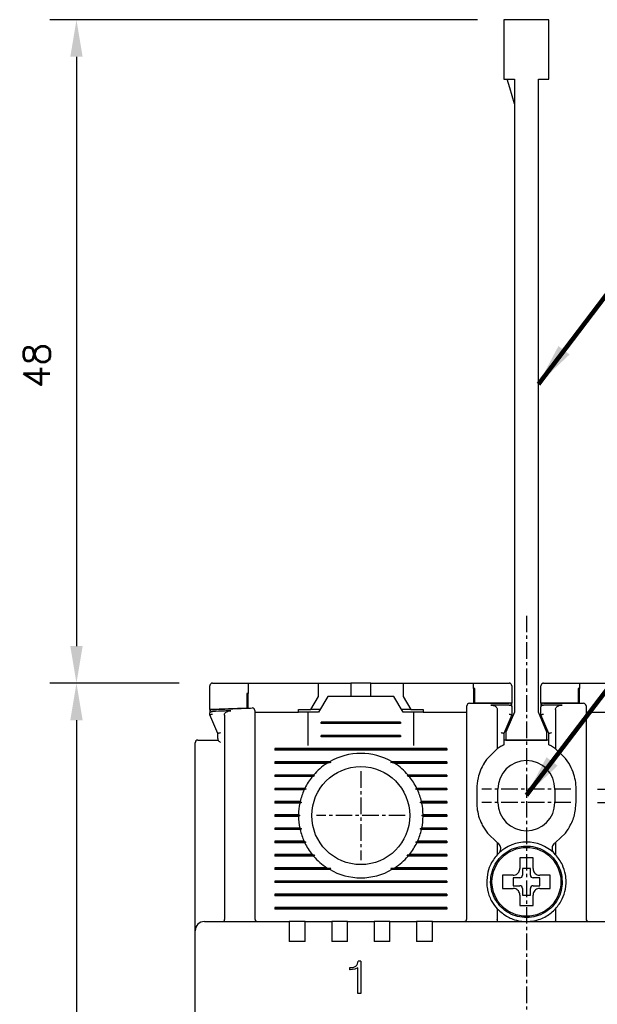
# Model space of a CAD drawing. Extents: x -26 to 1050, y -162 to 594.
# Tile 8 of 22: x 234 to 278, y 416 to 490. Entities that reach past the tile are written whole.
import ezdxf

# ---------------------------------------------------------------- set-up
doc = ezdxf.new("R2010")
doc.units = 0
doc.header["$MEASUREMENT"] = 0
doc.linetypes.add('CENTER', pattern=[2, 1.25, -0.25, 0.25, -0.25])
doc.layers.get('0').update_dxf_attribs({"linetype": 'CONTINUOUS'})
for name, color, linetype in [('cen', 1, 'CENTER'), ('di', 3, 'CONTINUOUS'), ('DIM', 3, 'CONTINUOUS')]:
    doc.layers.add(name, color=color, linetype=linetype)
doc.styles.add('KIM', font='ROMANS.shx', dxfattribs={"height": 5, "bigfont": 'GSG1.shx'})
doc.styles.get("Standard").update_dxf_attribs({"font": 'romans.shx', "height": 2, "bigfont": 'hgs.shx'})
doc.dimstyles.get("Standard").update_dxf_attribs({"dimscale": 0, "dimtxt": 2, "dimasz": 2, "dimexe": 0.5, "dimexo": 0.5, "dimgap": 1, "dimtad": 1, "dimdsep": 46, "dimtxsty": 'Standard', "dimcen": 0, "dimclrd": 3, "dimclre": 3, "dimclrt": 3, "dimadec": 0, "dimazin": 2, "dimtp": 0.1, "dimtm": 0.1, "dimtfac": 1, "dimtmove": 0, "dimatfit": 3, "dimfxl": 0, "dimtolj": 1, "dimarcsym": 0})
doc.dimstyles.new('STANDARD$0', dxfattribs={"dimtxt": 5, "dimasz": 5, "dimexe": 1, "dimexo": 2, "dimgap": 2, "dimtad": 1, "dimdec": 4, "dimzin": 12, "dimdsep": 46, "dimtxsty": 'KIM', "dimcen": -1, "dimdle": 0.1, "dimadec": 0, "dimazin": 0, "dimtfac": 1, "dimtdec": 4, "dimtmove": 0, "dimatfit": 3, "dimfxl": 0, "dimtolj": 1, "dimtzin": 0, "dimarcsym": 0})

# ---------------------------------------------------------------- blocks, each defined once
blk = doc.blocks.new('*D97')
at = {"layer": 'di'}
for p, q in [((246.112, 440.284), (236.349, 440.284)), ((238.349, 437.484), (238.349, 344.484)), ((270.312, 341.684), (236.349, 341.684))]:
    blk.add_line(p, q, dxfattribs=at)
for points in [[(237.883, 437.484), (238.816, 437.484), (238.349, 440.284)], [(237.883, 344.484), (238.816, 344.484), (238.349, 341.684)]]:
    blk.add_solid(points, dxfattribs=at)
at = {"layer": 'di', "insert": (235.349, 391.384), "char_height": 2, "attachment_point": 5, "rotation": 90}
blk.add_mtext('\\A1;98.5', dxfattribs=at)
blk = doc.blocks.new('*D84')
at = {"layer": 'di'}
for p, q in [((277.667, 432.284), (347.023, 432.284)), ((345.023, 429.484), (345.023, 351.084)), ((277.588, 348.284), (347.023, 348.284))]:
    blk.add_line(p, q, dxfattribs=at)
for points in [[(344.556, 429.484), (345.489, 429.484), (345.023, 432.284)], [(344.556, 351.084), (345.489, 351.084), (345.023, 348.284)]]:
    blk.add_solid(points, dxfattribs=at)
at = {"layer": 'di', "insert": (342.023, 390.284), "char_height": 2, "attachment_point": 5, "rotation": 90}
blk.add_mtext('\\A1;84', dxfattribs=at)
blk = doc.blocks.new('12323')
for p, q in [((3740.699, 1408.125), (3738.499, 1408.125)), ((3738.499, 1408.125), (3738.499, 1404.725)), ((3742.999, 1408.125), (3738.499, 1408.125)), ((3742.999, 1407.325), (3742.999, 1408.125)), ((3792.299, 1407.975), (3790.799, 1407.325)), ((3792.899, 1407.975), (3792.299, 1407.975)), ((3792.899, 1404.875), (3792.899, 1407.975)), ((3790.799, 1407.325), (3742.999, 1407.325)), ((3742.999, 1405.525), (3790.799, 1405.525)), ((3742.999, 1405.525), (3790.799, 1405.525)), ((3742.999, 1404.725), (3742.999, 1405.525)), ((3744.846, 1405.525), (3743.655, 1405.176)), ((3790.799, 1405.525), (3792.299, 1404.875)), ((3738.499, 1404.725), (3740.699, 1404.725)), ((3738.499, 1404.725), (3742.999, 1404.725)), ((3743.655, 1405.176), (3742.999, 1404.984)), ((3792.299, 1404.875), (3792.899, 1404.875))]:
    blk.add_line(p, q)
blk = doc.blocks.new('*D90')
at = {"layer": 'di'}
for p, q in [((268.612, 490.384), (236.349, 490.384)), ((238.349, 487.584), (238.349, 443.084)), ((246.112, 440.284), (236.349, 440.284))]:
    blk.add_line(p, q, dxfattribs=at)
for points in [[(237.883, 487.584), (238.816, 487.584), (238.349, 490.384)], [(237.883, 443.084), (238.816, 443.084), (238.349, 440.284)]]:
    blk.add_solid(points, dxfattribs=at)
at = {"layer": 'di', "insert": (235.349, 464.271), "char_height": 2, "attachment_point": 5, "rotation": 90}
blk.add_mtext('\\A1;48', dxfattribs=at)
blk = doc.blocks.new('*D93')
at = {"layer": 'DIM'}
for p, q in [((325.023, 435.084), (325.023, 443.075)), ((277.667, 432.284), (327.023, 432.284)), ((325.023, 431.284), (325.023, 432.284)), ((277.667, 431.284), (327.023, 431.284)), ((325.023, 428.484), (325.023, 425.684))]:
    blk.add_line(p, q, dxfattribs=at)
for points in [[(324.556, 435.084), (325.489, 435.084), (325.023, 432.284)], [(324.556, 428.484), (325.489, 428.484), (325.023, 431.284)]]:
    blk.add_solid(points, dxfattribs=at)
at = {"layer": 'DIM', "insert": (320.523, 440.479), "char_height": 5, "attachment_point": 5, "rotation": 90, "style": 'KIM'}
blk.add_mtext('\\A1;1', dxfattribs=at)

msp = doc.modelspace()

# ---------------------------------------------------------------- linework, layer by layer
for p, q in [((251.312, 440.284), (251.312, 439.497)), ((251.312, 440.284), (256.612, 440.284)), ((256.612, 439.284), (256.612, 440.284)), ((256.612, 440.284), (258.562, 440.284)), ((258.562, 440.284), (259.062, 440.284)), ((259.062, 440.284), (259.062, 439.284)), ((260.562, 440.284), (259.062, 440.284)), ((260.562, 439.284), (260.562, 440.284)), ((260.562, 440.284), (261.062, 440.284)), ((261.062, 440.284), (263.012, 440.284)), ((263.012, 440.284), (263.012, 439.284)), ((263.012, 440.284), (268.312, 440.284)), ((268.312, 439.87), (268.312, 440.284)), ((268.312, 440.284), (271.012, 440.284)), ((273.612, 440.284), (276.312, 440.284)), ((276.312, 440.284), (276.312, 439.87)), ((276.312, 440.284), (281.612, 440.284)), ((248.412, 438.284), (248.412, 440.084)), ((251.212, 439.494), (251.212, 438.394)), ((251.312, 438.398), (251.312, 439.497)), ((268.312, 439.87), (268.312, 438.77)), ((268.412, 438.771), (268.412, 439.871)), ((271.212, 440.084), (271.212, 438.783)), ((273.412, 438.783), (273.412, 440.084)), ((276.212, 439.871), (276.212, 438.771)), ((276.312, 438.77), (276.312, 439.87)), ((256.034, 438.284), (256.612, 439.284)), ((257.312, 439.284), (256.619, 438.084)), ((262.312, 439.284), (257.312, 439.284)), ((263.004, 438.084), (262.312, 439.284)), ((263.012, 439.284), (263.589, 438.284)), ((271.212, 438.783), (268.412, 438.771)), ((271.212, 438.63), (271.212, 438.783)), ((276.212, 438.771), (273.412, 438.783)), ((273.412, 438.783), (273.412, 438.63)), ((251.212, 438.394), (248.412, 438.284)), ((248.412, 438.284), (248.412, 438.14)), ((248.412, 437.885), (248.412, 438.011)), ((248.605, 438.143), (248.612, 438.143)), ((251.812, 438.084), (255.112, 438.084)), ((255.112, 438.284), (256.034, 438.284)), ((255.112, 438.084), (255.112, 438.284)), ((255.812, 438.084), (255.112, 438.084)), ((255.812, 438.084), (255.812, 435.584)), ((256.619, 438.084), (255.812, 438.084)), ((256.734, 438.284), (256.034, 438.284)), ((263.589, 438.284), (262.889, 438.284)), ((263.812, 438.084), (263.004, 438.084)), ((263.589, 438.284), (264.512, 438.284)), ((263.812, 435.584), (263.812, 438.084)), ((264.512, 438.084), (263.812, 438.084)), ((264.512, 438.284), (264.512, 438.084)), ((264.512, 438.084), (267.812, 438.084)), ((270.112, 438.305), (270.112, 435.321)), ((271.012, 438.634), (271.011, 438.634)), ((271.212, 438.502), (271.212, 437.885)), ((273.412, 437.885), (273.412, 438.502)), ((273.612, 438.634), (273.612, 438.634)), ((274.512, 438.305), (274.512, 435.321)), ((276.812, 438.084), (280.112, 438.084)), ((248.412, 437.884), (248.412, 437.885)), ((249.012, 436.484), (248.412, 437.884)), ((249.512, 437.864), (249.512, 422.47)), ((251.812, 437.326), (251.812, 422.484)), ((256.812, 437.226), (256.812, 437.342)), ((262.812, 437.342), (256.812, 437.342)), ((262.812, 437.284), (256.812, 437.284)), ((262.812, 437.226), (256.812, 437.226)), ((262.812, 437.342), (262.812, 437.226)), ((267.812, 422.484), (267.812, 437.686)), ((271.212, 437.884), (270.612, 436.484)), ((271.212, 437.885), (271.212, 437.884)), ((273.412, 437.884), (273.412, 437.885)), ((274.012, 436.484), (273.412, 437.884)), ((276.812, 437.686), (276.812, 422.484)), ((249.012, 436.117), (249.012, 436.485)), ((249.012, 436.485), (249.012, 436.484)), ((270.612, 436.485), (270.612, 435.627)), ((270.612, 436.484), (270.612, 436.485)), ((274.012, 435.627), (274.012, 436.485)), ((274.012, 436.485), (274.012, 436.484)), ((247.312, 422.412), (247.312, 435.784)), ((248.012, 435.984), (249.013, 435.984)), ((249.012, 436.117), (249.013, 435.984)), ((249.012, 436.117), (249.012, 435.984)), ((256.812, 436.226), (256.812, 436.342)), ((262.812, 436.342), (256.812, 436.342)), ((262.812, 436.284), (256.812, 436.284)), ((262.812, 436.226), (256.812, 436.226)), ((262.812, 436.342), (262.812, 436.226)), ((274.012, 435.984), (270.612, 435.984)), ((253.312, 435.342), (253.312, 435.226)), ((266.312, 435.342), (253.312, 435.342)), ((266.312, 435.284), (253.312, 435.284)), ((266.312, 435.226), (253.312, 435.226)), ((266.312, 435.342), (266.312, 435.226)), ((270.112, 435.321), (269.362, 434.599)), ((270.412, 435.517), (270.112, 435.321)), ((274.512, 435.321), (274.212, 435.517)), ((275.262, 434.599), (274.512, 435.321)), ((257.44, 434.342), (253.312, 434.342)), ((253.312, 434.342), (253.312, 434.226)), ((257.54, 434.284), (253.312, 434.284)), ((257.253, 434.226), (253.312, 434.226)), ((257.54, 434.284), (257.253, 434.226)), ((257.44, 434.342), (257.54, 434.284)), ((262.083, 434.284), (262.183, 434.342)), ((262.371, 434.226), (262.083, 434.284)), ((266.312, 434.284), (262.083, 434.284)), ((266.312, 434.342), (262.183, 434.342)), ((266.312, 434.226), (262.371, 434.226)), ((266.312, 434.342), (266.312, 434.226)), ((275.512, 434.239), (275.262, 434.599)), ((256.242, 433.342), (253.312, 433.342)), ((253.312, 433.342), (253.312, 433.226)), ((256.325, 433.284), (253.312, 433.284)), ((256.147, 433.226), (253.312, 433.226)), ((257.412, 433.084), (257.412, 433.101)), ((262.211, 433.101), (262.212, 433.084)), ((266.312, 433.284), (263.299, 433.284)), ((266.312, 433.342), (263.381, 433.342)), ((266.312, 433.226), (263.477, 433.226)), ((266.312, 433.342), (266.312, 433.226)), ((255.586, 432.342), (253.312, 432.342)), ((253.312, 432.342), (253.312, 432.226)), ((255.669, 432.284), (253.312, 432.284)), ((255.532, 432.226), (253.312, 432.226)), ((266.312, 432.284), (263.954, 432.284)), ((266.312, 432.342), (264.037, 432.342)), ((266.312, 432.226), (264.092, 432.226)), ((266.312, 432.342), (266.312, 432.226)), ((268.562, 432.284), (268.562, 431.284)), ((270.162, 431.284), (270.162, 432.284)), ((274.462, 432.284), (274.462, 431.284)), ((276.062, 431.284), (276.062, 432.284)), ((255.232, 431.342), (253.312, 431.342)), ((253.312, 431.342), (253.312, 431.226)), ((255.322, 431.284), (253.312, 431.284)), ((255.322, 431.284), (255.207, 431.226)), ((255.232, 431.342), (255.322, 431.284)), ((264.302, 431.284), (264.391, 431.342)), ((264.416, 431.226), (264.302, 431.284)), ((266.312, 431.284), (264.302, 431.284)), ((266.312, 431.342), (264.391, 431.342)), ((266.312, 431.342), (266.312, 431.226)), ((255.207, 431.226), (253.312, 431.226)), ((266.312, 431.226), (264.416, 431.226)), ((255.112, 430.342), (253.312, 430.342)), ((253.312, 430.342), (253.312, 430.226)), ((255.212, 430.284), (253.312, 430.284)), ((255.112, 430.226), (253.312, 430.226)), ((255.112, 430.342), (255.212, 430.284)), ((255.212, 430.284), (255.112, 430.226)), ((264.412, 430.284), (264.511, 430.342)), ((266.312, 430.284), (264.412, 430.284)), ((264.511, 430.226), (264.412, 430.284)), ((266.312, 430.342), (264.511, 430.342)), ((266.312, 430.226), (264.511, 430.226)), ((266.312, 430.342), (266.312, 430.226)), ((255.207, 429.342), (253.312, 429.342)), ((253.312, 429.342), (253.312, 429.226)), ((255.322, 429.284), (253.312, 429.284)), ((255.232, 429.226), (253.312, 429.226)), ((255.207, 429.342), (255.322, 429.284)), ((255.322, 429.284), (255.232, 429.226)), ((264.302, 429.284), (264.416, 429.342)), ((264.391, 429.226), (264.302, 429.284)), ((266.312, 429.284), (264.302, 429.284)), ((266.312, 429.226), (264.391, 429.226)), ((266.312, 429.342), (264.416, 429.342)), ((266.312, 429.342), (266.312, 429.226)), ((269.112, 429.329), (269.362, 428.969)), ((255.532, 428.342), (253.312, 428.342)), ((253.312, 428.342), (253.312, 428.226)), ((255.669, 428.284), (253.312, 428.284)), ((266.312, 428.284), (263.954, 428.284)), ((266.312, 428.342), (264.092, 428.342)), ((266.312, 428.342), (266.312, 428.226)), ((269.362, 428.969), (270.112, 428.247)), ((274.512, 428.247), (275.262, 428.969)), ((255.586, 428.226), (253.312, 428.226)), ((266.312, 428.226), (264.037, 428.226)), ((270.112, 428.247), (270.112, 427.324)), ((270.112, 428.247), (270.164, 428.21)), ((274.459, 428.21), (274.512, 428.247)), ((274.512, 428.247), (274.512, 427.324)), ((256.147, 427.342), (253.312, 427.342)), ((253.312, 427.342), (253.312, 427.226)), ((256.325, 427.284), (253.312, 427.284)), ((256.242, 427.226), (253.312, 427.226)), ((257.411, 427.468), (257.412, 427.484)), ((262.212, 427.484), (262.212, 427.468)), ((266.312, 427.284), (263.299, 427.284)), ((266.312, 427.226), (263.381, 427.226)), ((266.312, 427.342), (263.477, 427.342)), ((266.312, 427.342), (266.312, 427.226)), ((270.226, 427.44), (270.112, 427.324)), ((274.512, 427.324), (274.397, 427.44)), ((257.253, 426.342), (253.312, 426.342)), ((253.312, 426.342), (253.312, 426.226)), ((257.54, 426.284), (253.312, 426.284)), ((257.44, 426.226), (253.312, 426.226)), ((257.253, 426.342), (257.54, 426.284)), ((257.54, 426.284), (257.44, 426.226)), ((262.083, 426.284), (262.371, 426.342)), ((266.312, 426.284), (262.083, 426.284)), ((262.183, 426.226), (262.083, 426.284)), ((266.312, 426.226), (262.183, 426.226)), ((266.312, 426.342), (262.371, 426.342)), ((266.312, 426.342), (266.312, 426.226)), ((272.612, 426.284), (272.012, 426.284)), ((272.012, 426.284), (272.012, 425.784)), ((272.612, 425.784), (272.612, 426.284)), ((253.312, 425.342), (253.312, 425.226)), ((266.312, 425.342), (253.312, 425.342)), ((266.312, 425.284), (253.312, 425.284)), ((266.312, 425.342), (266.312, 425.226)), ((270.742, 425.784), (270.512, 425.784)), ((271.812, 425.584), (271.312, 425.584)), ((271.312, 425.584), (271.312, 424.984)), ((273.312, 425.584), (272.812, 425.584)), ((273.312, 424.984), (273.312, 425.584)), ((274.911, 425.318), (275.012, 425.318)), ((275.012, 425.318), (275.012, 425.25)), ((266.312, 425.226), (253.312, 425.226)), ((271.312, 424.984), (271.812, 424.984)), ((272.012, 424.784), (272.012, 424.284)), ((272.612, 424.284), (272.612, 424.784)), ((272.812, 424.984), (273.312, 424.984)), ((275.012, 425.25), (274.911, 425.25)), ((253.312, 424.342), (253.312, 424.226)), ((266.312, 424.342), (253.312, 424.342)), ((266.312, 424.284), (253.312, 424.284)), ((266.312, 424.226), (253.312, 424.226)), ((266.312, 424.342), (266.312, 424.226)), ((272.012, 424.284), (272.612, 424.284)), ((253.312, 423.342), (253.312, 423.226)), ((266.312, 423.342), (253.312, 423.342)), ((266.312, 423.284), (253.312, 423.284)), ((266.312, 423.226), (253.312, 423.226)), ((266.312, 423.342), (266.312, 423.226)), ((270.112, 423.244), (270.112, 422.47)), ((271.812, 423.714), (271.812, 423.484)), ((274.512, 423.244), (274.512, 422.47)), ((247.312, 421.584), (247.312, 422.412)), ((249.512, 422.468), (249.512, 422.47)), ((270.112, 422.47), (270.112, 422.468)), ((274.512, 422.468), (274.512, 422.47)), ((247.312, 358.984), (247.312, 421.584)), ((248.012, 422.284), (254.412, 422.284)), ((254.412, 422.284), (254.412, 421.592)), ((255.612, 422.284), (254.412, 422.284)), ((254.412, 421.592), (254.412, 420.784)), ((255.612, 422.284), (257.612, 422.284)), ((255.612, 421.592), (255.612, 422.284)), ((255.612, 420.784), (255.612, 421.592)), ((257.612, 422.284), (257.612, 421.592)), ((258.812, 422.284), (257.612, 422.284)), ((257.612, 421.592), (257.612, 420.784)), ((258.812, 422.284), (260.812, 422.284)), ((258.812, 421.592), (258.812, 422.284)), ((258.812, 420.784), (258.812, 421.592)), ((260.812, 422.284), (260.812, 421.592)), ((262.012, 422.284), (260.812, 422.284)), ((260.812, 421.592), (260.812, 420.784)), ((262.012, 422.284), (264.012, 422.284)), ((262.012, 421.592), (262.012, 422.284)), ((262.012, 420.784), (262.012, 421.592)), ((264.012, 422.284), (264.012, 421.592)), ((265.212, 422.284), (264.012, 422.284)), ((264.012, 421.592), (264.012, 420.784)), ((265.212, 422.284), (279.412, 422.284)), ((265.212, 421.592), (265.212, 422.284)), ((265.212, 420.784), (265.212, 421.592)), ((255.612, 420.784), (254.412, 420.784)), ((258.812, 420.784), (257.612, 420.784)), ((262.012, 420.784), (260.812, 420.784)), ((265.212, 420.784), (264.012, 420.784)), ((258.979, 418.643), (258.979, 418.803)), ((258.992, 418.803), (258.979, 418.803)), ((259.013, 418.643), (258.979, 418.643)), ((259.354, 418.677), (259.013, 418.643)), ((259.577, 418.778), (259.354, 418.677)), ((259.577, 416.848), (259.577, 418.778)), ((259.801, 419.284), (259.604, 419.284)), ((259.801, 419.284), (259.801, 416.848)), ((259.801, 416.848), (259.577, 416.848))]:
    msp.add_line(p, q)
at = {"flags": 128}
for points in [[(251.312, 439.497), (251.299, 439.497), (251.287, 439.497), (251.274, 439.496), (251.262, 439.496), (251.249, 439.495), (251.237, 439.495), (251.224, 439.494), (251.212, 439.494)], [(268.412, 439.871), (268.399, 439.871), (268.387, 439.871), (268.374, 439.87), (268.362, 439.87), (268.349, 439.87), (268.337, 439.87), (268.324, 439.87), (268.312, 439.87)], [(276.312, 439.87), (276.299, 439.87), (276.287, 439.87), (276.274, 439.87), (276.262, 439.87), (276.249, 439.87), (276.237, 439.871), (276.224, 439.871), (276.212, 439.871)], [(256.242, 433.342), (256.285, 433.312), (256.325, 433.284)], [(263.299, 433.284), (263.339, 433.312), (263.381, 433.342)], [(255.586, 432.342), (255.652, 432.296), (255.669, 432.284)], [(255.669, 428.284), (255.652, 428.272), (255.586, 428.226)], [(264.037, 428.226), (263.971, 428.272), (263.954, 428.284)], [(256.325, 427.284), (256.284, 427.256), (256.242, 427.226)], [(263.381, 427.226), (263.339, 427.256), (263.299, 427.284)]]:
    msp.add_lwpolyline(points, dxfattribs=at)
for centre, radius in [((259.812, 430.284), 3.7), ((272.312, 425.284), 2.6)]:
    msp.add_circle(centre, radius)
for centre, radius, start, end in [((268.012, 438.568), 0.2, 90.43128, 180), ((271.012, 438.583), 0.2, 0, 90.13039), ((273.612, 438.583), 0.2, 89.86961, 180), ((276.612, 438.568), 0.2, 0, 89.56872), ((248.612, 438.092), 0.2, 92.37773, 180), ((251.612, 438.209), 0.2, 0, 92.07661), ((247.512, 435.784), 0.2, 90, 180), ((259.812, 430.284), 4.7, 59.69459, 120.30541), ((259.812, 430.284), 4.7, 122.98851, 139.41451), ((259.812, 430.284), 4.7, 40.58549, 57.01149), ((272.312, 432.284), 2.15, 0, 180), ((259.812, 430.284), 4.7, 141.24336, 154.03539), ((259.812, 430.284), 4.7, 25.96461, 38.75664), ((259.812, 430.284), 4.7, 155.59098, 166.99418), ((259.812, 430.284), 4.7, 13.00582, 24.40902), ((272.312, 431.284), 2.15, 180, 0), ((259.812, 430.284), 4.7, 168.43486, 179.29616), ((259.812, 430.284), 4.7, 0.70384, 11.56514), ((259.812, 430.284), 4.7, 180.70384, 191.56514), ((259.812, 430.284), 4.7, 348.43486, 359.29616), ((259.812, 430.284), 4.7, 193.00582, 204.40902), ((259.812, 430.284), 4.7, 335.59098, 346.99418), ((272.312, 425.284), 3, 45.95137, 134.04863), ((259.812, 430.284), 4.7, 205.96461, 218.75664), ((259.812, 430.284), 4.7, 321.24336, 334.03539), ((259.812, 430.284), 4.7, 220.58549, 237.01149), ((259.812, 430.284), 4.7, 302.98851, 319.41451), ((259.812, 430.284), 4.7, 239.69459, 300.30541), ((271.812, 425.784), 0.2, 270, 0), ((272.812, 425.784), 0.2, 180, 270), ((271.812, 424.784), 0.2, 0, 90), ((272.812, 424.784), 0.2, 90, 180), ((252.012, 422.484), 0.2, 180, 270), ((267.612, 422.484), 0.2, 270, 0), ((277.012, 422.484), 0.2, 180, 270), ((248.012, 421.584), 0.7, 90, 180)]:
    msp.add_arc(centre, radius, start, end)
for points, knots in [([(248.612, 440.284), (248.601, 440.284), (248.58, 440.283), (248.545, 440.274), (248.502, 440.254), (248.446, 440.207), (248.416, 440.147), (248.413, 440.101), (248.412, 440.084)], [0, 0, 0, 0, 0.060672, 0.121106, 0.221378, 0.403426, 0.784337, 1, 1, 1, 1]), ([(248.612, 440.284), (249.278, 440.284), (250.178, 440.284), (251.078, 440.284), (251.312, 440.284)], [0, 0, 0, 0, 0.74068, 1, 1, 1, 1]), ([(271.212, 440.084), (271.204, 440.131), (271.196, 440.188), (271.13, 440.247), (271.093, 440.268), (271.055, 440.28), (271.029, 440.284), (271.015, 440.284), (271.012, 440.284)], [0, 0, 0, 0, 0.587218, 0.716965, 0.847439, 0.920034, 0.982091, 1, 1, 1, 1]), ([(273.612, 440.284), (273.601, 440.284), (273.576, 440.282), (273.536, 440.271), (273.485, 440.244), (273.426, 440.181), (273.417, 440.123), (273.412, 440.084)], [0, 0, 0, 0, 0.062255, 0.139638, 0.264123, 0.509304, 1, 1, 1, 1]), ([(268.01, 438.768), (268.183, 438.769), (269.183, 438.776), (270.183, 438.78), (271.011, 438.783)], [0, 0, 0, 0, 0.172485, 1, 1, 1, 1]), ([(273.612, 438.783), (274.44, 438.78), (275.44, 438.776), (276.441, 438.769), (276.613, 438.768)], [0, 0, 0, 0, 0.827515, 1, 1, 1, 1]), ([(248.412, 438.011), (248.412, 438.012), (248.412, 438.025), (248.418, 438.053), (248.445, 438.09), (248.488, 438.118), (248.543, 438.138), (248.584, 438.141), (248.605, 438.143)], [0, 0, 0, 0, 0.009264, 0.207415, 0.425731, 0.62284, 0.811258, 1, 1, 1, 1]), ([(248.412, 437.885), (248.414, 437.888), (248.418, 437.894), (248.451, 437.908), (248.501, 437.923), (248.556, 437.937), (248.594, 437.945), (248.61, 437.949), (248.612, 437.949)], [0, 0, 0, 0, 0.209295, 0.41851, 0.629608, 0.844752, 0.985696, 1, 1, 1, 1]), ([(248.603, 438.292), (249.432, 438.326), (250.432, 438.366), (251.433, 438.403), (251.604, 438.409)], [0, 0, 0, 0, 0.828561, 1, 1, 1, 1]), ([(249.99, 438.199), (249.831, 438.192), (249.371, 438.174), (248.912, 438.155), (248.612, 438.143)], [0, 0, 0, 0, 0.347023, 1, 1, 1, 1]), ([(249.512, 437.864), (249.516, 437.897), (249.523, 437.963), (249.588, 438.054), (249.701, 438.139), (249.845, 438.187), (249.95, 438.195), (249.99, 438.199)], [0, 0, 0, 0, 0.153927, 0.307272, 0.508922, 0.810684, 1, 1, 1, 1]), ([(251.812, 438.209), (251.812, 438.208), (251.812, 438.203), (251.812, 438.13), (251.812, 437.935), (251.812, 437.657), (251.812, 437.436), (251.812, 437.326)], [0, 0, 0, 0, 0.071023, 0.303121, 0.535369, 0.767685, 1, 1, 1, 1]), ([(267.812, 437.686), (267.812, 437.72), (267.812, 437.865), (267.812, 438.109), (267.812, 438.362), (267.812, 438.535), (267.812, 438.557), (267.812, 438.568)], [0, 0, 0, 0, 0.0708776, 0.3031649, 0.5354459, 0.7677235, 1, 1, 1, 1]), ([(271.011, 438.634), (270.711, 438.633), (270.246, 438.632), (269.781, 438.63), (269.615, 438.629)], [0, 0, 0, 0, 0.644488, 1, 1, 1, 1]), ([(269.615, 438.629), (269.7, 438.623), (269.83, 438.614), (269.981, 438.539), (270.062, 438.463), (270.105, 438.383), (270.11, 438.329), (270.112, 438.305)], [0, 0, 0, 0, 0.385289, 0.590763, 0.75634, 0.888404, 1, 1, 1, 1]), ([(271.012, 438.634), (271.032, 438.633), (271.074, 438.631), (271.129, 438.612), (271.174, 438.585), (271.204, 438.548), (271.212, 438.518), (271.212, 438.503), (271.212, 438.502)], [0, 0, 0, 0, 0.183846, 0.367402, 0.55858, 0.769685, 0.990925, 1, 1, 1, 1]), ([(271.012, 437.949), (271.013, 437.949), (271.029, 437.945), (271.067, 437.937), (271.122, 437.923), (271.172, 437.908), (271.205, 437.894), (271.209, 437.888), (271.212, 437.885)], [0, 0, 0, 0, 0.014306, 0.155256, 0.370397, 0.58149, 0.790707, 1, 1, 1, 1]), ([(273.412, 438.502), (273.412, 438.503), (273.412, 438.518), (273.419, 438.548), (273.449, 438.585), (273.494, 438.612), (273.55, 438.631), (273.591, 438.633), (273.612, 438.634)], [0, 0, 0, 0, 0.009075, 0.2303139, 0.4414182, 0.6325961, 0.8161544, 1, 1, 1, 1]), ([(273.412, 437.885), (273.414, 437.888), (273.418, 437.894), (273.451, 437.908), (273.501, 437.923), (273.556, 437.937), (273.594, 437.945), (273.61, 437.949), (273.612, 437.949)], [0, 0, 0, 0, 0.2092927, 0.4185112, 0.6296038, 0.8447417, 0.9856936, 1, 1, 1, 1]), ([(275.008, 438.629), (274.842, 438.63), (274.377, 438.632), (273.912, 438.633), (273.612, 438.634)], [0, 0, 0, 0, 0.355512, 1, 1, 1, 1]), ([(274.512, 438.305), (274.515, 438.337), (274.523, 438.402), (274.585, 438.491), (274.694, 438.572), (274.843, 438.622), (274.956, 438.627), (275.008, 438.629)], [0, 0, 0, 0, 0.147855, 0.295343, 0.483266, 0.764247, 1, 1, 1, 1]), ([(276.812, 438.568), (276.812, 438.567), (276.812, 438.562), (276.812, 438.489), (276.812, 438.294), (276.812, 438.017), (276.812, 437.797), (276.812, 437.686)], [0, 0, 0, 0, 0.070842, 0.303125, 0.535414, 0.767707, 1, 1, 1, 1]), ([(249.012, 436.485), (249.014, 436.488), (249.018, 436.494), (249.051, 436.507), (249.101, 436.522), (249.156, 436.536), (249.194, 436.545), (249.21, 436.548), (249.212, 436.548)], [0, 0, 0, 0, 0.209276, 0.418495, 0.629591, 0.844729, 0.985697, 1, 1, 1, 1]), ([(270.412, 436.548), (270.413, 436.548), (270.429, 436.545), (270.467, 436.536), (270.522, 436.522), (270.572, 436.507), (270.605, 436.494), (270.609, 436.488), (270.612, 436.485)], [0, 0, 0, 0, 0.014303, 0.155266, 0.37041, 0.5815, 0.790723, 1, 1, 1, 1]), ([(274.012, 436.485), (274.014, 436.488), (274.018, 436.494), (274.051, 436.507), (274.101, 436.522), (274.156, 436.536), (274.194, 436.545), (274.21, 436.548), (274.212, 436.548)], [0, 0, 0, 0, 0.209277, 0.4185, 0.629588, 0.844731, 0.985697, 1, 1, 1, 1]), ([(247.512, 435.984), (247.514, 435.984), (247.521, 435.984), (247.582, 435.984), (247.695, 435.984), (247.844, 435.984), (247.956, 435.984), (248.012, 435.984)], [0, 0, 0, 0, 0.145708, 0.36058, 0.574127, 0.787052, 1, 1, 1, 1]), ([(249.013, 435.984), (249.017, 435.982), (249.024, 435.979), (249.056, 435.953), (249.109, 435.906), (249.165, 435.853), (249.202, 435.816), (249.211, 435.808), (249.212, 435.807)], [0, 0, 0, 0, 0.160599, 0.320103, 0.563048, 0.89367, 0.992091, 1, 1, 1, 1]), ([(270.612, 435.627), (270.61, 435.626), (270.606, 435.623), (270.575, 435.608), (270.529, 435.584), (270.472, 435.552), (270.431, 435.528), (270.412, 435.517)], [0, 0, 0, 0, 0.188953, 0.377388, 0.579409, 0.805369, 1, 1, 1, 1]), ([(274.212, 435.517), (274.182, 435.534), (274.127, 435.566), (274.061, 435.601), (274.019, 435.623), (274.014, 435.625), (274.012, 435.627)], [0, 0, 0, 0, 0.297963, 0.559959, 0.798937, 1, 1, 1, 1]), ([(269.112, 434.239), (269.016, 434.065), (268.824, 433.713), (268.613, 433.055), (268.58, 432.568), (268.562, 432.284)], [0, 0, 0, 0, 0.289158, 0.58584, 1, 1, 1, 1]), ([(269.362, 434.599), (269.286, 434.498), (269.2, 434.383), (269.122, 434.255), (269.112, 434.239)], [0, 0, 0, 0, 0.873397, 1, 1, 1, 1]), ([(276.062, 432.284), (276.062, 432.291), (276.061, 432.507), (276.021, 432.938), (275.853, 433.599), (275.632, 434.014), (275.512, 434.239)], [0, 0, 0, 0, 0.010804, 0.31547, 0.628954, 1, 1, 1, 1]), ([(256.325, 433.284), (256.307, 433.278), (256.247, 433.259), (256.188, 433.24), (256.147, 433.226)], [0, 0, 0, 0, 0.296334, 1, 1, 1, 1]), ([(263.477, 433.226), (263.435, 433.24), (263.376, 433.259), (263.316, 433.278), (263.299, 433.284)], [0, 0, 0, 0, 0.703666, 1, 1, 1, 1]), ([(255.669, 432.284), (255.666, 432.283), (255.62, 432.263), (255.574, 432.244), (255.532, 432.226)], [0, 0, 0, 0, 0.0763314, 1, 1, 1, 1]), ([(263.954, 432.284), (263.96, 432.288), (263.988, 432.307), (264.015, 432.326), (264.037, 432.342)], [0, 0, 0, 0, 0.205244, 1, 1, 1, 1]), ([(264.092, 432.226), (264.049, 432.244), (264.004, 432.263), (263.958, 432.283), (263.954, 432.284)], [0, 0, 0, 0, 0.923661, 1, 1, 1, 1]), ([(268.562, 431.284), (268.566, 431.145), (268.578, 430.796), (268.693, 430.242), (268.884, 429.727), (269.051, 429.435), (269.112, 429.329)], [0, 0, 0, 0, 0.203769, 0.508656, 0.822416, 1, 1, 1, 1]), ([(275.512, 429.329), (275.665, 429.622), (275.985, 430.235), (276.035, 430.924), (276.062, 431.284)], [0, 0, 0, 0, 0.477674, 1, 1, 1, 1]), ([(275.262, 428.969), (275.33, 429.06), (275.418, 429.177), (275.495, 429.302), (275.512, 429.329)], [0, 0, 0, 0, 0.784312, 1, 1, 1, 1]), ([(255.532, 428.342), (255.574, 428.324), (255.62, 428.305), (255.666, 428.286), (255.669, 428.284)], [0, 0, 0, 0, 0.9223348, 1, 1, 1, 1]), ([(263.954, 428.284), (263.958, 428.286), (264.004, 428.305), (264.049, 428.324), (264.092, 428.342)], [0, 0, 0, 0, 0.077673, 1, 1, 1, 1]), ([(275.012, 425.318), (274.991, 425.552), (274.949, 426.024), (274.657, 426.679), (274.219, 427.239), (273.647, 427.667), (272.985, 427.931), (272.277, 428.015), (271.572, 427.913), (270.916, 427.632), (270.356, 427.191), (269.929, 426.62), (269.665, 425.958), (269.581, 425.25), (269.682, 424.544), (269.964, 423.889), (270.405, 423.329), (270.976, 422.902), (271.638, 422.637), (272.346, 422.553), (273.052, 422.655), (273.707, 422.936), (274.267, 423.378), (274.692, 423.948), (274.967, 424.611), (274.997, 425.084), (275.012, 425.318)], [0, 0, 0, 0, 0.041425, 0.083575, 0.125, 0.166425, 0.208575, 0.25, 0.291425, 0.333575, 0.375, 0.416425, 0.458575, 0.5, 0.541425, 0.583575, 0.625, 0.666425, 0.708575, 0.75, 0.791425, 0.833575, 0.875, 0.916425, 0.958575, 1, 1, 1, 1]), ([(270.226, 427.44), (270.232, 427.447), (270.278, 427.493), (270.345, 427.597), (270.386, 427.762), (270.37, 427.933), (270.298, 428.089), (270.215, 428.174), (270.167, 428.208), (270.164, 428.21)], [0, 0, 0, 0, 0.0309241, 0.2218648, 0.4133985, 0.6055553, 0.797872, 0.9897948, 1, 1, 1, 1]), ([(274.459, 428.21), (274.431, 428.187), (274.359, 428.13), (274.278, 428.003), (274.237, 427.837), (274.254, 427.666), (274.315, 427.53), (274.375, 427.465), (274.397, 427.44)], [0, 0, 0, 0, 0.121182, 0.312049, 0.503528, 0.695619, 0.887824, 1, 1, 1, 1]), ([(256.147, 427.342), (256.188, 427.328), (256.247, 427.309), (256.307, 427.29), (256.325, 427.284)], [0, 0, 0, 0, 0.702613, 1, 1, 1, 1]), ([(263.299, 427.284), (263.316, 427.29), (263.376, 427.309), (263.435, 427.328), (263.477, 427.342)], [0, 0, 0, 0, 0.297387, 1, 1, 1, 1]), ([(270.112, 427.324), (269.911, 427.07), (269.566, 426.635), (269.422, 426.066), (269.362, 425.829)], [0, 0, 0, 0, 0.5832407, 1, 1, 1, 1]), ([(271.812, 427.084), (271.812, 427.041), (271.812, 426.965), (271.812, 426.887), (271.812, 426.854)], [0, 0, 0, 0, 0.571794, 1, 1, 1, 1]), ([(271.812, 426.854), (271.812, 426.688), (271.812, 426.499), (271.812, 426.309), (271.812, 426.284)], [0, 0, 0, 0, 0.871112, 1, 1, 1, 1]), ([(272.812, 426.854), (272.812, 426.887), (272.812, 426.965), (272.812, 427.041), (272.812, 427.084)], [0, 0, 0, 0, 0.428206, 1, 1, 1, 1]), ([(272.812, 426.284), (272.812, 426.309), (272.812, 426.499), (272.812, 426.688), (272.812, 426.854)], [0, 0, 0, 0, 0.128888, 1, 1, 1, 1]), ([(275.262, 425.829), (275.196, 426.083), (275.049, 426.651), (274.703, 427.084), (274.512, 427.324)], [0, 0, 0, 0, 0.445861, 1, 1, 1, 1]), ([(271.312, 425.784), (271.368, 425.79), (271.48, 425.801), (271.63, 425.887), (271.743, 426.013), (271.803, 426.154), (271.809, 426.247), (271.812, 426.284)], [0, 0, 0, 0, 0.214612, 0.429239, 0.643513, 0.857576, 1, 1, 1, 1]), ([(272.812, 426.284), (272.817, 426.228), (272.828, 426.116), (272.914, 425.966), (273.041, 425.853), (273.181, 425.793), (273.274, 425.787), (273.312, 425.784)], [0, 0, 0, 0, 0.214612, 0.429239, 0.643513, 0.857576, 1, 1, 1, 1]), ([(269.362, 425.829), (269.33, 425.535), (269.29, 425.171), (269.35, 424.808), (269.362, 424.739)], [0, 0, 0, 0, 0.807197, 1, 1, 1, 1]), ([(271.312, 425.784), (271.287, 425.784), (271.097, 425.784), (270.907, 425.784), (270.742, 425.784)], [0, 0, 0, 0, 0.128888, 1, 1, 1, 1]), ([(273.881, 425.784), (273.716, 425.784), (273.526, 425.784), (273.336, 425.784), (273.312, 425.784)], [0, 0, 0, 0, 0.871112, 1, 1, 1, 1]), ([(274.112, 425.784), (274.068, 425.784), (273.992, 425.784), (273.915, 425.784), (273.881, 425.784)], [0, 0, 0, 0, 0.571794, 1, 1, 1, 1]), ([(275.262, 424.739), (275.293, 425.027), (275.333, 425.396), (275.274, 425.753), (275.262, 425.829)], [0, 0, 0, 0, 0.78462, 1, 1, 1, 1]), ([(269.362, 424.739), (269.372, 424.689), (269.439, 424.356), (269.652, 423.809), (269.97, 423.418), (270.112, 423.244)], [0, 0, 0, 0, 0.087364, 0.593572, 1, 1, 1, 1]), ([(270.512, 424.784), (270.565, 424.784), (270.641, 424.784), (270.719, 424.784), (270.742, 424.784)], [0, 0, 0, 0, 0.70684, 1, 1, 1, 1]), ([(270.742, 424.784), (270.907, 424.784), (271.097, 424.784), (271.287, 424.784), (271.312, 424.784)], [0, 0, 0, 0, 0.871112, 1, 1, 1, 1]), ([(271.812, 424.284), (271.806, 424.34), (271.795, 424.453), (271.709, 424.602), (271.582, 424.715), (271.442, 424.775), (271.349, 424.782), (271.312, 424.784)], [0, 0, 0, 0, 0.214612, 0.429239, 0.643513, 0.857576, 1, 1, 1, 1]), ([(273.312, 424.784), (273.255, 424.779), (273.143, 424.768), (272.993, 424.681), (272.88, 424.555), (272.82, 424.414), (272.814, 424.321), (272.812, 424.284)], [0, 0, 0, 0, 0.2146123, 0.4292387, 0.6435135, 0.8575757, 1, 1, 1, 1]), ([(273.312, 424.784), (273.336, 424.784), (273.526, 424.784), (273.716, 424.784), (273.881, 424.784)], [0, 0, 0, 0, 0.128888, 1, 1, 1, 1]), ([(273.881, 424.784), (273.915, 424.784), (273.992, 424.784), (274.068, 424.784), (274.112, 424.784)], [0, 0, 0, 0, 0.428206, 1, 1, 1, 1]), ([(274.512, 423.244), (274.7, 423.48), (275.049, 423.917), (275.194, 424.479), (275.262, 424.739)], [0, 0, 0, 0, 0.5380985, 1, 1, 1, 1]), ([(271.812, 424.284), (271.812, 424.26), (271.812, 424.07), (271.812, 423.88), (271.812, 423.714)], [0, 0, 0, 0, 0.128888, 1, 1, 1, 1]), ([(272.812, 423.714), (272.812, 423.88), (272.812, 424.07), (272.812, 424.26), (272.812, 424.284)], [0, 0, 0, 0, 0.871112, 1, 1, 1, 1]), ([(270.112, 423.244), (270.363, 423.016), (270.715, 422.696), (271.152, 422.519), (271.277, 422.468)], [0, 0, 0, 0, 0.713945, 1, 1, 1, 1]), ([(272.812, 423.484), (272.812, 423.538), (272.812, 423.614), (272.812, 423.691), (272.812, 423.714)], [0, 0, 0, 0, 0.70684, 1, 1, 1, 1]), ([(273.346, 422.468), (273.505, 422.534), (273.941, 422.717), (274.29, 423.039), (274.512, 423.244)], [0, 0, 0, 0, 0.3643289, 1, 1, 1, 1]), ([(249.512, 422.468), (249.511, 422.446), (249.508, 422.403), (249.498, 422.347), (249.484, 422.305), (249.47, 422.287), (249.461, 422.284), (249.458, 422.284), (249.458, 422.284)], [0, 0, 0, 0, 0.21746, 0.434773, 0.655999, 0.884661, 0.986784, 1, 1, 1, 1]), ([(270.165, 422.284), (270.165, 422.284), (270.162, 422.284), (270.153, 422.287), (270.139, 422.305), (270.125, 422.347), (270.115, 422.403), (270.113, 422.446), (270.112, 422.468)], [0, 0, 0, 0, 0.013217, 0.115338, 0.344001, 0.565225, 0.78254, 1, 1, 1, 1]), ([(271.277, 422.468), (271.472, 422.408), (271.809, 422.303), (272.162, 422.29), (272.312, 422.284)], [0, 0, 0, 0, 0.575576, 1, 1, 1, 1]), ([(272.312, 422.284), (272.499, 422.293), (272.852, 422.31), (273.188, 422.417), (273.346, 422.468)], [0, 0, 0, 0, 0.532004, 1, 1, 1, 1]), ([(274.512, 422.468), (274.511, 422.446), (274.508, 422.403), (274.498, 422.347), (274.484, 422.305), (274.47, 422.287), (274.461, 422.284), (274.458, 422.284), (274.458, 422.284)], [0, 0, 0, 0, 0.21746, 0.434774, 0.655999, 0.884662, 0.986783, 1, 1, 1, 1]), ([(258.992, 418.803), (259.072, 418.805), (259.23, 418.808), (259.369, 418.882), (259.438, 418.918)], [0, 0, 0, 0, 0.5035163, 1, 1, 1, 1]), ([(259.438, 418.918), (259.464, 418.942), (259.515, 418.989), (259.581, 419.112), (259.595, 419.215), (259.604, 419.284)], [0, 0, 0, 0, 0.249878, 0.499428, 1, 1, 1, 1])]:
    msp.add_open_spline(points, degree=3, knots=knots)
for points in [[(272.812, 427.084), (272.645, 427.084), (272.312, 427.084), (271.978, 427.084), (271.812, 427.084)], [(270.512, 425.784), (270.512, 425.617), (270.512, 425.284), (270.512, 424.951), (270.512, 424.784)], [(274.112, 424.784), (274.112, 424.951), (274.112, 425.284), (274.112, 425.617), (274.112, 425.784)], [(271.812, 423.484), (271.978, 423.484), (272.312, 423.484), (272.645, 423.484), (272.812, 423.484)]]:
    msp.add_open_spline(points, degree=3)
at = {"layer": 'cen'}
for p, q in [((272.312, 445.381), (272.312, 338.098)), ((259.812, 433.639), (259.812, 426.929)), ((275.667, 432.284), (268.957, 432.284)), ((275.667, 431.284), (268.957, 431.284)), ((263.167, 430.284), (256.457, 430.284))]:
    msp.add_line(p, q, dxfattribs=at)

# ---------------------------------------------------------------- block references
at = {"layer": 'di', "rotation": 270}
msp.add_blockref('12323', (-1134.114, 4228.883), dxfattribs=at)

# ---------------------------------------------------------------- dimensions: what is measured, and where the dimension line sits
at = {"layer": 'di'}
for base, p1, p2, text, picture, middle in [((238.349, 440.284), (270.612, 490.384), (248.112, 440.284), '48', '*D90', (238.349, 464.271)), ((238.349, 341.684), (248.112, 440.284), (272.312, 341.684), '98.5', '*D97', (238.349, 391.384))]:
    dim = msp.add_linear_dim(base=base, p1=p1, p2=p2, angle=90, text=text, dimstyle='STANDARD$0', override={"dimtxt": 3, "dimasz": 2.8, "dimexe": 2, "dimdec": 2, "dimzin": 8, "dimtxsty": 'Standard', "dimcen": 0, "dimclrd": 256, "dimclre": 256, "dimclrt": 256, "dimadec": 2, "dimazin": 2, "dimtfac": 0.6, "dimtdec": 2, "dimtzin": 8, "dimlwd": 65535, "dimlwe": 65535, "dimarcsym": 1}, dxfattribs=at)
    dim.commit()
    dim.dimension.update_dxf_attribs({"geometry": picture, "text_midpoint": middle, "dimtype": 160})
dim = msp.add_linear_dim(base=(345.023, 348.284), p1=(275.667, 432.284), p2=(275.588, 348.284), angle=270, dimstyle='STANDARD$0', override={"dimtxt": 3, "dimasz": 2.8, "dimexe": 2, "dimdec": 2, "dimzin": 8, "dimtxsty": 'Standard', "dimcen": 0, "dimclrd": 256, "dimclre": 256, "dimclrt": 256, "dimadec": 2, "dimazin": 2, "dimtfac": 0.6, "dimtdec": 2, "dimtmove": 0, "dimtzin": 8, "dimlwd": 65535, "dimlwe": 65535, "dimarcsym": 1}, dxfattribs=at)
dim.commit()
dim.dimension.update_dxf_attribs({"geometry": '*D84', "text_midpoint": (345.023, 390.284), "dimtype": 160})
at = {"layer": 'DIM'}
dim = msp.add_linear_dim(base=(325.023, 432.284), p1=(275.667, 431.284), p2=(275.667, 432.284), angle=90, dimstyle='STANDARD$0', override={"dimtxt": 3, "dimasz": 2.8, "dimexe": 2, "dimdec": 2, "dimzin": 8, "dimcen": 0, "dimclrd": 256, "dimclre": 256, "dimclrt": 256, "dimadec": 2, "dimazin": 2, "dimtfac": 0.6, "dimtdec": 2, "dimtzin": 8, "dimlwd": 65535, "dimlwe": 65535, "dimarcsym": 1}, dxfattribs=at)
dim.commit()
dim.dimension.update_dxf_attribs({"geometry": '*D93', "text_midpoint": (320.523, 440.479)})

# ---------------------------------------------------------------- leaders
at = {"layer": 'di', "annotation_type": 0, "has_hookline": 1, "hookline_direction": 0}
for points, text_width in [([(273.212, 462.873), (287.369, 481.488), (290.569, 481.488)], 29.81), ([(272.312, 431.823), (286.469, 450.438), (289.669, 450.438)], 22.19)]:
    msp.add_leader(points, dimstyle='Standard', override={"dimscale": 1, "dimtxt": 4, "dimasz": 3.2, "dimexe": 2, "dimexo": 2, "dimgap": 2, "dimclrd": 256, "dimclre": 256, "dimclrt": 256, "dimadec": 2, "dimtfac": 0.6, "dimlwd": 65535, "dimlwe": 65535, "dimarcsym": 1}, dxfattribs=dict(at, text_width=text_width))

doc.saveas('drawing.dxf')
